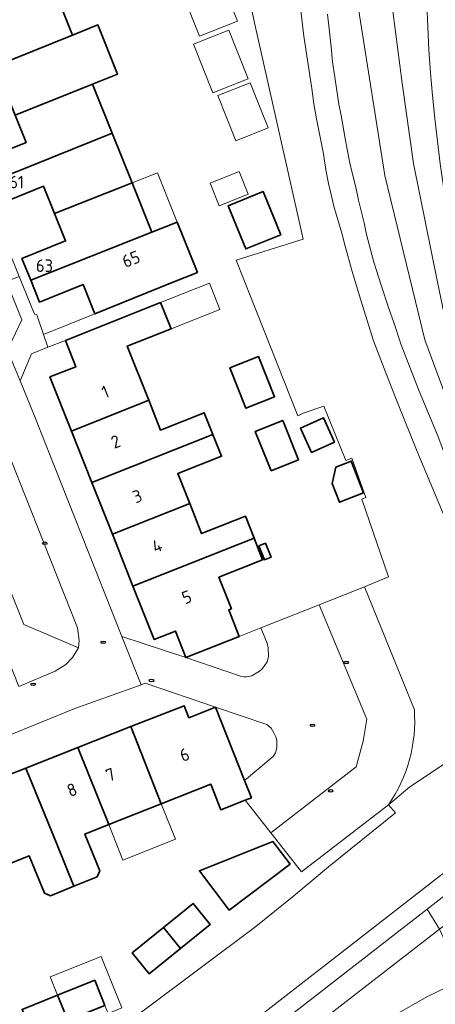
# Model space of a CAD drawing. Header units: metres. Extents: x 149984 to 156489, y 469398 to 478068.
# Tile 240 of 256: x 153482 to 153527, y 472098 to 472204. Entities that reach past the tile are written whole.
import ezdxf
from ezdxf.enums import TextEntityAlignment as Align

# ---------------------------------------------------------------- set-up
doc = ezdxf.new("R2010")
doc.units = ezdxf.units.M
doc.header["$LTSCALE"] = 0.75
for name, color, linetype, lineweight in [('B-WE-GR-BEPLANTING_CULTUUR_HEESTERS-GV', 252, 'Continuous', 18), ('B-WE-IE-MEUBILAIR-S', 252, 'Continuous', 25), ('B-WE-OG-BEBOUWING-GV', 6, 'Continuous', 35), ('B-WE-OG-BEBOUWING-T18', 1, 'Continuous', 18), ('B-WE-OG-BEBOUWING_LUIFEL-GV', 6, 'Continuous', 18), ('B-WE-OG-BEBOUWING_OVERBOUWING-GV', 6, 'Continuous', 18), ('B-WE-OG-TERREIN_BEGROEID-GV', 252, 'Continuous', 18), ('B-WE-OG-TERREIN_ERF-GV', 252, 'Continuous', 18), ('B-WE-VH-GESLOTENVERHARDING_ASFALT-GV', 252, 'Continuous', 18), ('B-WE-VH-OPENVERHARDING_BETONSTRAATSTEEN-GV', 252, 'Continuous', 18), ('B-WE-VH-OPENVERHARDING_TEGEL-GV', 252, 'Continuous', 18)]:
    doc.layers.add(name, color=color, linetype=linetype, lineweight=lineweight)
doc.styles.add('NLCS-ISO', font='NLCS-ISO.ttf')
doc.styles.add('NLCS-ISO-M750-T18', font='NLCS-ISO.ttf', dxfattribs={"height": 1.35})

# ---------------------------------------------------------------- blocks, each defined once
blk = doc.blocks.new('SIE-MEUBILAIR_PUT_KOLK-SO')
blk.add_ellipse((0, 0), major_axis=(1.25, 0), ratio=0.54)
at = {"style": 'NLCS-ISO'}
blk.add_text('klk', height=0.75, dxfattribs=at).set_placement((0.03, 0), align=Align.MIDDLE_CENTER)
blk = doc.blocks.new('SIE-MEUBILAIR_PUT_RIOOLPUT-SO')
blk.add_ellipse((0, 0), major_axis=(1.25, 0), ratio=0.54)
at = {"style": 'NLCS-ISO'}
blk.add_text('ri', height=0.75, dxfattribs=at).set_placement((-0.04, 0.07), align=Align.MIDDLE_CENTER)

msp = doc.modelspace()

# ---------------------------------------------------------------- linework, layer by layer
at = {"layer": 'B-WE-GR-BEPLANTING_CULTUUR_HEESTERS-GV', "flags": 128}
for points in [[(153506.355, 472210.092), (153507.596, 472204.133), (153512.82, 472180.854), (153505.631, 472178.589), (153512.239, 472161.821), (153512.82, 472162.122), (153515.067, 472162.878), (153517.432, 472157.029), (153518.078, 472157.29), (153519.586, 472153.045), (153519.131, 472152.883), (153522.022, 472144.5), (153519.439, 472143.433), (153524.789, 472130.196)], [(153527.889, 472151.312), (153525.08, 472158.01), (153522.98, 472163.28), (153522.14, 472165.35), (153520.38, 472169.91), (153519.03, 472174.28), (153518.11, 472177.37), (153517.33, 472180.08), (153516.99, 472181.49), (153516.53, 472183.06), (153516.15, 472184.24), (153515.54, 472186.83), (153515.28, 472188.31), (153515, 472190.03), (153514.26, 472193.81), (153513.98, 472195.4), (153513.75, 472197.08), (153512.89, 472202.69), (153512.52, 472206.08)], [(153522, 472119.96), (153524.3, 472121.9), (153528.67, 472124.81)]]:
    msp.add_lwpolyline(points, dxfattribs=at)
for points in [[(153472.966, 472164.062), (153466.75, 472161.59), (153467.357, 472159.984), (153472.194, 472158.009), (153482.225, 472132.702), (153486.145, 472134.361), (153487.29, 472135.074), (153488.014, 472135.833), (153488.669, 472136.873), (153482.78, 472139.373)], [(153508.29, 472139.015), (153505.954, 472138.09), (153500.22, 472135.815), (153506.08, 472133.8), (153506.47, 472133.75), (153506.74, 472133.75), (153507.32, 472133.85), (153508.12, 472134.35), (153508.47, 472134.65), (153508.96, 472135.35), (153509.1, 472135.91), (153509.07, 472136.85), (153508.94, 472137.38)], [(153535.957, 472130.141), (153532.963, 472128.141), (153528.67, 472124.81), (153524.3, 472121.9), (153522, 472119.96), (153522.76, 472119.12), (153515.539, 472113.279), (153511.84, 472110.179), (153507.751, 472106.858), (153495.61, 472097.78), (153488.22, 472093.19), (153488.125, 472093.103), (153490.819, 472086.342), (153491.405, 472084.97), (153492.407, 472085.421), (153493.738, 472086.019), (153534.532, 472117.733), (153536.838, 472122.124), (153534.553, 472128.348), (153536.389, 472129.008)], [(153506.52, 472122.602), (153509.6, 472125.18), (153509.86, 472125.57), (153510, 472126.12), (153510, 472126.9), (153509.9, 472127.3), (153509.69, 472127.73), (153509.37, 472128.23), (153508.91, 472128.61), (153503.387, 472130.47)]]:
    msp.add_lwpolyline(points, close=True, dxfattribs=at)
at = {"layer": 'B-WE-GR-BEPLANTING_CULTUUR_HEESTERS-GV'}
msp.add_lwpolyline([(153524.789, 472130.196, -0.1710588), (153522, 472119.96)], format="xyb", dxfattribs=at)
at = {"layer": 'B-WE-OG-BEBOUWING-GV', "flags": 128}
for points in [[(153475.003, 472197.579), (153488.021, 472202.815), (153485.894, 472208.102), (153477.57, 472204.755), (153478.755, 472201.809), (153474.06, 472199.921)], [(153488.021, 472202.815), (153475.003, 472197.579), (153475.945, 472195.236), (153480.649, 472197.128), (153481.832, 472194.187), (153490.146, 472197.531), (153492.866, 472198.625), (153490.741, 472203.909)], [(153492.267, 472192.258), (153490.146, 472197.531), (153481.832, 472194.187), (153483.014, 472191.246), (153478.31, 472189.354), (153479.255, 472187.007)], [(153492.267, 472192.258), (153479.255, 472187.007), (153480.199, 472184.659), (153484.902, 472186.551), (153486.087, 472183.606), (153494.418, 472186.91)], [(153496.555, 472181.596), (153494.418, 472186.91), (153486.087, 472183.606), (153487.272, 472180.66), (153482.568, 472178.768), (153483.511, 472176.426)], [(153508.524, 472185.973), (153504.76, 472184.444), (153506.646, 472179.803), (153510.41, 472181.333)], [(153496.555, 472181.596), (153483.511, 472176.426), (153484.453, 472174.084), (153489.156, 472175.975), (153490.421, 472172.83), (153498.736, 472176.174), (153501.447, 472177.264), (153499.272, 472182.673)], [(153487.259, 472169.961), (153488.385, 472167.127), (153485.586, 472166.016), (153487.901, 472160.185), (153496.209, 472163.505), (153493.893, 472169.328), (153498.611, 472171.199), (153497.492, 472174.023)], [(153504.927, 472166.989), (153506.662, 472162.648), (153509.744, 472163.879), (153508.01, 472168.221)], [(153487.901, 472160.185), (153490.095, 472154.656), (153503.121, 472159.827), (153502.195, 472162.162), (153497.486, 472160.295), (153496.209, 472163.505)], [(153512.339, 472157.105), (153510.627, 472161.349), (153507.68, 472160.16), (153509.392, 472155.917)], [(153513.721, 472157.897), (153516.193, 472158.994), (153515.03, 472161.613), (153512.558, 472160.515)], [(153503.121, 472159.827), (153490.095, 472154.656), (153492.305, 472149.091), (153500.62, 472152.392), (153499.338, 472155.624), (153504.047, 472157.491)], [(153515.936, 472154.564), (153516.733, 472152.528), (153519.334, 472153.547), (153517.997, 472156.962), (153516.327, 472156.308)], [(153494.519, 472143.513), (153507.541, 472148.682), (153506.611, 472151.027), (153501.902, 472149.159), (153500.62, 472152.392), (153492.305, 472149.091)], [(153507.541, 472148.682), (153494.519, 472143.513), (153496.802, 472137.761), (153499.088, 472138.668), (153500.22, 472135.815), (153505.954, 472138.09), (153504.819, 472140.952), (153505.107, 472141.066), (153503.758, 472144.469), (153508.471, 472146.337)], [(153508.068, 472147.85), (153508.666, 472146.343), (153509.372, 472146.623), (153508.774, 472148.13)], [(153494.297, 472128.382), (153497.559, 472120.069), (153502.899, 472122.177), (153503.979, 472119.441), (153506.575, 472120.463), (153507.264, 472120.734), (153506.52, 472122.602), (153503.387, 472130.47), (153500.531, 472129.346), (153500.022, 472130.639)], [(153497.559, 472120.069), (153494.297, 472128.382), (153488.588, 472126.132), (153491.907, 472117.839)], [(153488.149, 472111.201), (153490.665, 472112.218), (153490.941, 472112.869), (153489.341, 472116.826), (153491.907, 472117.839), (153488.588, 472126.132), (153483.003, 472123.93), (153486.352, 472115.646)], [(153477.484, 472121.755), (153480.762, 472113.44), (153483.363, 472114.466), (153484.982, 472110.46), (153485.633, 472110.184), (153488.149, 472111.201), (153486.352, 472115.646), (153483.003, 472123.93)], [(153511.413, 472113.584), (153509.572, 472116.013), (153501.673, 472112.867), (153504.882, 472108.633)], [(153499.627, 472104.505), (153502.826, 472107.091), (153501, 472109.348), (153497.802, 472106.762)], [(153497.802, 472106.762), (153494.442, 472104.044), (153496.267, 472101.787), (153499.627, 472104.505)], [(153487.496, 472096.779), (153491.489, 472098.389), (153490.399, 472101.091), (153486.406, 472099.48)], [(153486.406, 472099.48), (153482.59, 472097.941), (153483.679, 472095.239), (153487.496, 472096.779)]]:
    msp.add_lwpolyline(points, close=True, dxfattribs=at)
at = {"layer": 'B-WE-OG-BEBOUWING_LUIFEL-GV', "flags": 128}
for points in [[(153496.555, 472181.596), (153499.272, 472182.673), (153497.161, 472187.997), (153494.418, 472186.91)], [(153497.492, 472174.023), (153498.611, 472171.199), (153503.857, 472173.281), (153502.736, 472176.105)], [(153491.907, 472117.839), (153493.44, 472114.009), (153499.081, 472116.267), (153497.559, 472120.069)], [(153486.406, 472099.48), (153490.399, 472101.091), (153491.489, 472098.389), (153491.841, 472097.517), (153493.314, 472098.112), (153491.079, 472103.654), (153485.612, 472101.449)]]:
    msp.add_lwpolyline(points, close=True, dxfattribs=at)
at = {"layer": 'B-WE-OG-BEBOUWING_OVERBOUWING-GV', "flags": 128}
for points in [[(153499.914, 472207.139), (153501.681, 472202.681), (153505.767, 472204.3), (153504, 472208.758)], [(153503.119, 472196.608), (153506.901, 472198.108), (153504.828, 472203.339), (153501.045, 472201.84)], [(153503.652, 472196.302), (153505.581, 472191.436), (153509.067, 472192.818), (153507.139, 472197.683)], [(153502.828, 472186.888), (153503.794, 472184.45), (153506.894, 472185.679), (153505.928, 472188.117)]]:
    msp.add_lwpolyline(points, close=True, dxfattribs=at)
at = {"layer": 'B-WE-OG-TERREIN_BEGROEID-GV'}
msp.add_lwpolyline([(153536.177, 472152.949, -0.1097441), (153526.904, 472230.867)], format="xyb", dxfattribs=at)
at = {"layer": 'B-WE-OG-TERREIN_BEGROEID-GV', "flags": 128}
for points in [[(153518.456, 472217.976), (153521.976, 472217.976), (153521.976, 472209.314), (153523.487, 472197.656), (153524.695, 472188.992), (153527.284, 472176.224), (153529.138, 472167.279), (153530.109, 472164.232), (153541.652, 472132.858), (153539.691, 472132.137), (153534.629, 472145.898), (153529.703, 472159.747), (153525.935, 472170.022), (153521.623, 472187.698), (153518.776, 472205.65)], [(153518.456, 472217.976), (153518.776, 472205.65), (153521.623, 472187.698), (153525.935, 472170.022), (153529.703, 472159.747), (153534.629, 472145.898), (153539.691, 472132.137), (153541.652, 472132.858), (153530.109, 472164.232), (153529.138, 472167.279), (153527.284, 472176.224), (153524.695, 472188.992), (153523.487, 472197.656), (153521.976, 472209.314), (153521.976, 472217.976)]]:
    msp.add_lwpolyline(points, close=True, dxfattribs=at)
for points in [[(153515.45, 472205.07), (153515.65, 472203.17), (153515.84, 472201.55), (153516, 472199.94), (153516.22, 472198.27), (153516.67, 472195.39), (153516.91, 472194.17), (153517.33, 472191.69), (153517.81, 472189.21), (153518.12, 472187.85), (153518.48, 472186.44), (153518.79, 472185.04), (153519.38, 472182.6), (153519.65, 472181.35), (153520.44, 472178.37), (153520.77, 472177.38), (153521.2, 472175.99), (153522.08, 472173.28), (153522.55, 472172), (153523.36, 472169.47), (153525.32, 472164.5), (153527.32, 472159.7)], [(153502.175, 472085.76), (153502.177, 472085.761), (153503.966, 472086.678), (153526.214, 472099.339), (153530.002, 472101.17), (153527.506, 472106.604), (153501.487, 472086.434)]]:
    msp.add_lwpolyline(points, dxfattribs=at)
at = {"layer": 'B-WE-OG-TERREIN_ERF-GV', "flags": 128}
for points in [[(153485.894, 472208.102), (153488.021, 472202.815), (153490.741, 472203.909), (153492.866, 472198.625), (153490.146, 472197.531), (153492.267, 472192.258), (153494.418, 472186.91), (153496.555, 472181.596), (153499.272, 472182.673), (153501.447, 472177.264), (153498.736, 472176.174), (153490.421, 472172.83), (153484.89, 472170.6), (153485.369, 472169.209), (153487.259, 472169.961), (153497.492, 472174.023), (153498.611, 472171.199), (153493.893, 472169.328), (153496.209, 472163.505), (153497.486, 472160.295), (153502.195, 472162.162), (153503.121, 472159.827), (153504.047, 472157.491), (153499.338, 472155.624), (153500.62, 472152.392), (153501.902, 472149.159), (153506.611, 472151.027), (153507.541, 472148.682), (153508.471, 472146.337), (153503.758, 472144.469), (153505.107, 472141.066), (153504.819, 472140.952), (153505.954, 472138.09), (153508.29, 472139.015), (153514.542, 472141.492), (153519.439, 472143.433), (153522.022, 472144.5), (153519.131, 472152.883), (153519.586, 472153.045), (153518.078, 472157.29), (153517.432, 472157.029), (153515.067, 472162.878), (153512.82, 472162.122), (153512.239, 472161.821), (153505.631, 472178.589), (153512.82, 472180.854), (153507.596, 472204.133), (153506.355, 472210.092)], [(153470.65, 472205.64), (153482.281, 472176.82), (153483.92, 472172.76), (153484.17, 472172.69), (153484.89, 472170.6), (153490.421, 472172.83), (153489.156, 472175.975), (153484.453, 472174.084), (153483.511, 472176.426), (153482.568, 472178.768), (153487.272, 472180.66), (153486.087, 472183.606), (153484.902, 472186.551), (153480.199, 472184.659), (153479.255, 472187.007), (153478.31, 472189.354), (153483.014, 472191.246), (153481.832, 472194.187), (153480.649, 472197.128), (153475.945, 472195.236), (153475.003, 472197.579), (153474.06, 472199.921), (153478.755, 472201.809), (153477.57, 472204.755)], [(153495.61, 472097.78), (153507.751, 472106.858), (153511.84, 472110.179), (153515.539, 472113.279), (153522.76, 472119.12), (153522, 472119.96), (153512.64, 472112.75), (153509.346, 472116.939), (153506.575, 472120.463), (153503.979, 472119.441), (153502.899, 472122.177), (153497.559, 472120.069), (153491.907, 472117.839), (153489.341, 472116.826), (153490.941, 472112.869), (153490.665, 472112.218), (153488.149, 472111.201), (153485.633, 472110.184), (153484.982, 472110.46), (153483.363, 472114.466), (153480.762, 472113.44)]]:
    msp.add_lwpolyline(points, dxfattribs=at)
for points in [[(153504.76, 472184.444), (153508.524, 472185.973), (153510.41, 472181.333), (153506.646, 472179.803)], [(153487.901, 472160.185), (153485.586, 472166.016), (153488.385, 472167.127), (153487.259, 472169.961), (153485.369, 472169.209), (153483.59, 472168.5), (153482.381, 472165.605), (153483.89, 472161.9), (153493.33, 472138.1), (153500.22, 472135.815), (153499.088, 472138.668), (153496.802, 472137.761), (153494.519, 472143.513), (153492.305, 472149.091), (153490.095, 472154.656)], [(153504.927, 472166.989), (153508.01, 472168.221), (153509.744, 472163.879), (153506.662, 472162.648)], [(153512.339, 472157.105), (153509.392, 472155.917), (153507.68, 472160.16), (153510.627, 472161.349)], [(153513.721, 472157.897), (153512.558, 472160.515), (153515.03, 472161.613), (153516.193, 472158.994)], [(153515.936, 472154.564), (153516.327, 472156.308), (153517.997, 472156.962), (153519.334, 472153.547), (153516.733, 472152.528)], [(153508.068, 472147.85), (153508.774, 472148.13), (153509.372, 472146.623), (153508.666, 472146.343)], [(153471.759, 472119.498), (153477.484, 472121.755), (153483.003, 472123.93), (153488.588, 472126.132), (153494.297, 472128.382), (153500.022, 472130.639), (153500.531, 472129.346), (153503.387, 472130.47), (153495.829, 472133.055), (153495.393, 472132.897), (153491.772, 472131.589), (153488.26, 472130.32), (153473.451, 472124.297), (153471.81, 472123.63), (153471.07, 472121.76)], [(153511.413, 472113.584), (153504.882, 472108.633), (153501.673, 472112.867), (153509.572, 472116.013)], [(153499.627, 472104.505), (153496.267, 472101.787), (153494.442, 472104.044), (153497.802, 472106.762), (153501, 472109.348), (153502.826, 472107.091)], [(153482.59, 472097.941), (153486.406, 472099.48), (153490.399, 472101.091), (153491.489, 472098.389), (153487.496, 472096.779), (153483.679, 472095.239)]]:
    msp.add_lwpolyline(points, close=True, dxfattribs=at)
at = {"layer": 'B-WE-VH-GESLOTENVERHARDING_ASFALT-GV'}
msp.add_lwpolyline([(153526.904, 472230.867, 0.1097441), (153536.177, 472152.949)], format="xyb", dxfattribs=at)
at = {"layer": 'B-WE-VH-GESLOTENVERHARDING_ASFALT-GV', "flags": 128}
for points in [[(153512.52, 472206.08), (153512.89, 472202.69), (153513.75, 472197.08), (153513.98, 472195.4), (153514.26, 472193.81), (153515, 472190.03), (153515.28, 472188.31), (153515.54, 472186.83), (153516.15, 472184.24), (153516.53, 472183.06), (153516.99, 472181.49), (153517.33, 472180.08), (153518.11, 472177.37), (153519.03, 472174.28), (153520.38, 472169.91), (153522.14, 472165.35), (153522.98, 472163.28), (153525.08, 472158.01), (153527.889, 472151.312)], [(153515.65, 472203.17), (153515.45, 472205.07)], [(153529.57, 472153.83), (153528.94, 472155.39), (153528.25, 472157.17), (153527.32, 472159.7), (153525.32, 472164.5), (153523.36, 472169.47), (153522.55, 472172), (153522.08, 472173.28), (153521.2, 472175.99), (153520.77, 472177.38), (153520.44, 472178.37), (153519.65, 472181.35), (153519.38, 472182.6), (153518.79, 472185.04), (153518.48, 472186.44), (153518.12, 472187.85), (153517.81, 472189.21), (153517.33, 472191.69), (153516.91, 472194.17), (153516.67, 472195.39), (153516.22, 472198.27), (153516, 472199.94), (153515.84, 472201.55), (153515.65, 472203.17)], [(153531.535, 472107.86), (153529.382, 472111.253), (153526.162, 472108.75), (153527.506, 472106.604), (153528.386, 472107.254)], [(153501.487, 472086.434), (153527.506, 472106.604), (153526.162, 472108.75), (153493.338, 472083.24), (153489.099, 472079.945)], [(153534.332, 472103.152), (153530.002, 472101.17), (153526.214, 472099.339), (153503.966, 472086.678), (153502.177, 472085.761), (153502.175, 472085.76)]]:
    msp.add_lwpolyline(points, dxfattribs=at)
at = {"layer": 'B-WE-VH-OPENVERHARDING_BETONSTRAATSTEEN-GV', "flags": 128}
for points in [[(153481.2, 472169.3), (153482.57, 472172.17), (153480.921, 472176.305)], [(153473.451, 472124.297), (153488.26, 472130.32), (153491.772, 472131.589), (153495.393, 472132.897), (153493.33, 472138.1), (153483.89, 472161.9), (153482.381, 472165.605), (153481.675, 472167.337)], [(153479.222, 472162.467), (153488.546, 472139.005), (153488.733, 472137.673), (153488.669, 472136.873), (153488.014, 472135.833), (153487.29, 472135.074), (153486.145, 472134.361), (153482.225, 472132.702)], [(153519.439, 472143.433), (153514.542, 472141.492), (153519.672, 472129.191), (153519.286, 472126.807), (153518.539, 472124.05), (153509.346, 472116.939), (153512.64, 472112.75), (153522, 472119.96)], [(153524.789, 472130.196), (153519.439, 472143.433)]]:
    msp.add_lwpolyline(points, dxfattribs=at)
for points in [[(153474.374, 472164.621), (153472.966, 472164.062), (153482.78, 472139.373), (153488.669, 472136.873), (153488.733, 472137.673), (153488.546, 472139.005), (153479.222, 472162.467)], [(153514.542, 472141.492), (153508.29, 472139.015), (153508.94, 472137.38), (153509.07, 472136.85), (153509.1, 472135.91), (153508.96, 472135.35), (153508.47, 472134.65), (153508.12, 472134.35), (153507.32, 472133.85), (153506.74, 472133.75), (153506.47, 472133.75), (153506.08, 472133.8), (153500.22, 472135.815), (153493.33, 472138.1), (153495.393, 472132.897), (153495.829, 472133.055), (153503.387, 472130.47), (153508.91, 472128.61), (153509.37, 472128.23), (153509.69, 472127.73), (153509.9, 472127.3), (153510, 472126.9), (153510, 472126.12), (153509.86, 472125.57), (153509.6, 472125.18), (153506.52, 472122.602), (153507.264, 472120.734), (153506.575, 472120.463), (153509.346, 472116.939), (153518.539, 472124.05), (153519.286, 472126.807), (153519.672, 472129.191)]]:
    msp.add_lwpolyline(points, close=True, dxfattribs=at)
at = {"layer": 'B-WE-VH-OPENVERHARDING_BETONSTRAATSTEEN-GV'}
msp.add_lwpolyline([(153522, 472119.96, 0.1710588), (153524.789, 472130.196)], format="xyb", dxfattribs=at)
at = {"layer": 'B-WE-VH-OPENVERHARDING_TEGEL-GV', "flags": 128}
msp.add_lwpolyline([(153481.2, 472169.3), (153481.14, 472168.65), (153481.675, 472167.337), (153482.381, 472165.605), (153483.59, 472168.5), (153485.369, 472169.209), (153484.89, 472170.6), (153484.17, 472172.69), (153483.92, 472172.76), (153482.281, 472176.82), (153480.921, 472176.305), (153482.57, 472172.17)], close=True, dxfattribs=at)
msp.add_lwpolyline([(153538.285, 472123.853), (153538.205, 472124.071), (153537.827, 472125.1), (153536.389, 472129.008), (153534.553, 472128.348), (153536.838, 472122.124), (153534.532, 472117.733), (153493.738, 472086.019), (153492.407, 472085.421), (153493.338, 472083.24), (153526.162, 472108.75), (153529.382, 472111.253)], dxfattribs=at)

# ---------------------------------------------------------------- block references
at = {"layer": 'B-WE-IE-MEUBILAIR-S', "xscale": 0.2, "yscale": 0.2, "zscale": 0.2}
for name, p in [('SIE-MEUBILAIR_PUT_KOLK-SO', (153485.047, 472148.125)), ('SIE-MEUBILAIR_PUT_RIOOLPUT-SO', (153491.298, 472137.457)), ('SIE-MEUBILAIR_PUT_KOLK-SO', (153517.469, 472135.284)), ('SIE-MEUBILAIR_PUT_KOLK-SO', (153483.767, 472132.936)), ('SIE-MEUBILAIR_PUT_KOLK-SO', (153496.497, 472133.345)), ('SIE-MEUBILAIR_PUT_RIOOLPUT-SO', (153513.824, 472128.531)), ('SIE-MEUBILAIR_PUT_KOLK-SO', (153515.787, 472121.474))]:
    msp.add_blockref(name, p, dxfattribs=at)

# ---------------------------------------------------------------- texts
at = {"layer": 'B-WE-OG-BEBOUWING-T18', "style": 'NLCS-ISO-M750-T18'}
for s, p in [('61', (153482, 472187)), ('63', (153485, 472178))]:
    msp.add_text(s, height=1.35, dxfattribs=at).set_placement(p, align=Align.MIDDLE)
for s, rotation, p in [('65', 21.9, (153494.314, 472178.707)), ('1', 21.7, (153491.54, 472164.42)), ('2', 21.6, (153492.654, 472159.053)), ('3', 21.6, (153494.983, 472153.185)), ('4', 21.6, (153497.107, 472147.836)), ('5', 21.6, (153500.304, 472142.328)), ('6', 21.5, (153500.068, 472125.36)), ('7', 21.5, (153492.097, 472123.216)), ('8', 21.5, (153487.953, 472121.582))]:
    msp.add_text(s, height=1.35, rotation=rotation, dxfattribs=at).set_placement(p, align=Align.MIDDLE)

doc.saveas('drawing.dxf')
